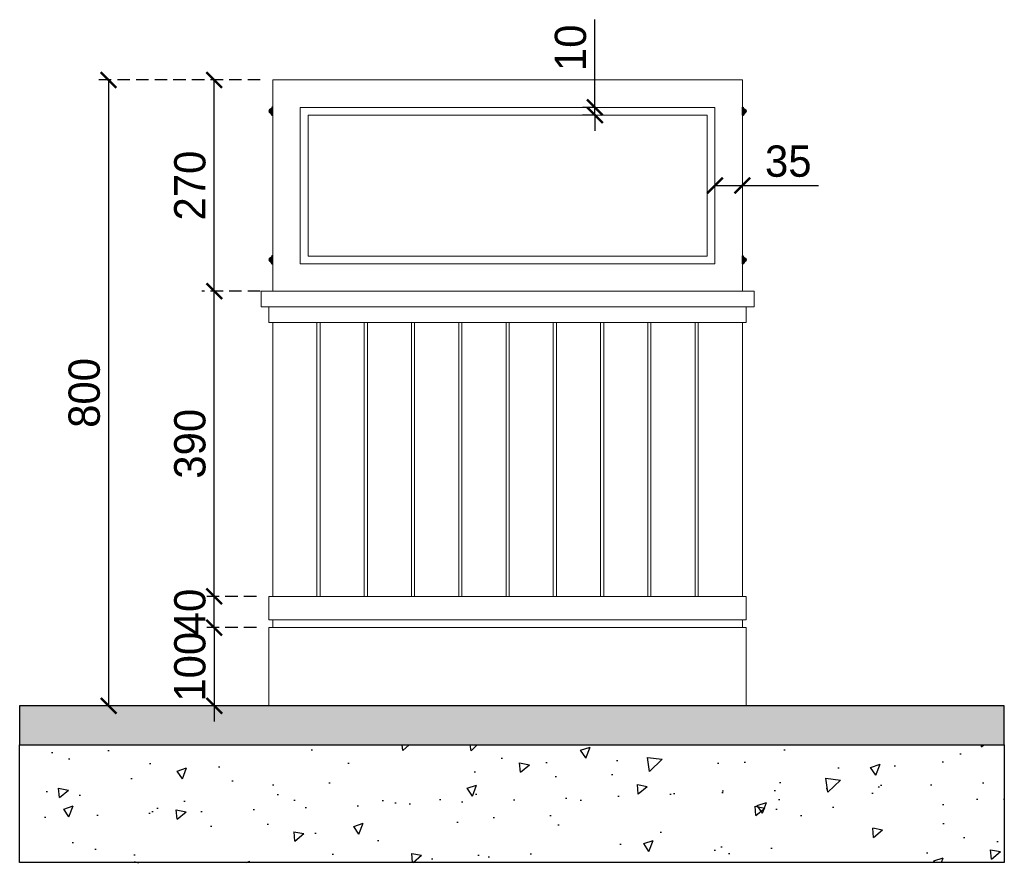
# Model space of a CAD drawing. Header units: millimetres. Extents: x 193134 to 268609, y 2024 to 10978.
# Tile 26 of 27: x 265456 to 266714, y 7873 to 8950. Entities that reach past the tile are written whole.
import ezdxf

# ---------------------------------------------------------------- set-up
doc = ezdxf.new("R2010")
doc.units = ezdxf.units.MM
doc.header["$LTSCALE"] = 2.5
doc.linetypes.add('DASHED2', pattern=[9.525, 6.35, -3.175])
doc.layers.add('01_ID_NEW FURNITURE', color=1, linetype='Continuous')
doc.layers.add('CORNICE', color=32, linetype='Continuous')
for name, color, linetype, lineweight in [('Dimension', 40, 'Continuous', 0), ('ELEVATION 3', 21, 'Continuous', 13), ('ELEVATION 4', 35, 'Continuous', 9)]:
    doc.layers.add(name, color=color, linetype=linetype, lineweight=lineweight)
doc.styles.get("Standard").update_dxf_attribs({"font": 'GOTHIC.TTF'})
doc.dimstyles.new('AJKD_20', dxfattribs={"dimscale": 20, "dimtxt": 2, "dimasz": 1, "dimexe": 0.8, "dimexo": 0.8, "dimgap": 0.5, "dimtad": 1, "dimdec": 0, "dimzin": 0, "dimdsep": 46, "dimtxsty": 'Standard', "dimblk": 'ARCHTICK', "dimcen": 0.125, "dimclrd": 251, "dimclre": 251, "dimclrt": 42, "dimadec": 0, "dimazin": 0, "dimtfac": 1, "dimtdec": 0, "dimtix": 1, "dimtmove": 0, "dimatfit": 3, "dimfxl": 0, "dimtolj": 1, "dimtzin": 0, "dimarcsym": 0})

# ---------------------------------------------------------------- blocks, each defined once
blk = doc.blocks.new('M-2')
at = {"layer": 'CORNICE'}
h = blk.add_hatch(dxfattribs=at)
h.set_pattern_fill('CORK', color=32, scale=0.5)
h.set_pattern_definition([(0, (2058.6505, 0), (0, 1.5875), []), (135, (2059.4443, -0.7937), (-3.17500137, -3.17500137), [2.245065, -2.245065]), (135, (2059.841, -0.7937), (-3.17500137, -3.17500137), [2.245065, -2.245065]), (135, (2060.238, -0.7937), (-3.17500137, -3.17500137), [2.245065, -2.245065])])
edge = h.paths.add_edge_path()
edge.add_arc((47355.7, -85946.3), 6, 180, 270)
edge.add_line((47355.7, -85952.3), (47355.7, -85955.3))
edge.add_line((47355.7, -85955.3), (47359.3, -85955.3))
edge.add_arc((47356.4, -85967.3), 12.3, -76.36787, 76.36787, ccw=False)
edge.add_line((47359.3, -85979.3), (47355.7, -85979.3))
edge.add_line((47355.7, -85979.3), (47355.7, -85984.3))
edge.add_line((47355.7, -85984.3), (47349.7, -85993.3))
edge.add_line((47349.7, -85993.3), (47343.7, -85993.3))
edge.add_line((47343.7, -85993.3), (47343.7, -85943.3))
edge.add_line((47343.7, -85943.3), (47349.7, -85943.3))
edge.add_line((47349.7, -85943.3), (47349.7, -85946.3))
at = {"layer": 'CORNICE', "color": 32}
blk.add_lwpolyline([(47349.7, -85946.3, 0.414214), (47355.7, -85952.3), (47355.7, -85955.3), (47359.3, -85955.3, -0.786468), (47359.3, -85979.3), (47355.7, -85979.3), (47355.7, -85984.3), (47349.7, -85993.3), (47343.7, -85993.3), (47343.7, -85943.3), (47349.7, -85943.3)], format="xyb", close=True, dxfattribs=at)
blk = doc.blocks.new('*U32')
h = blk.add_hatch()
h.set_pattern_fill('AR-CONC', color=8, scale=20)
h.set_pattern_definition([(50, (-104760.01, 1252.57), (143.45204, -12.55043), [15, -165]), (355, (-104760, 1252.57), (-27.75027, 150.43843), [12, -132]), (100.45144, (-104748.05, 1251.52), (115.70177, 137.888), [12.74804, -140.22842]), (46.1842, (-104760, 1292.57), (213.44827, -33.10386), [22.5, -247.5]), (96.63564, (-104742.22, 1289.8), (186.9324, 194.8237), [19.12207, -210.34275]), (351.18416, (-104760, 1292.57), (186.9324, 194.8237), [18, -198]), (21, (-104740.01, 1282.57), (119.38141, -80.52378), [15, -165]), (326, (-104740, 1282.57), (48.66307, 145.03), [12, -132]), (71.45144, (-104730.06, 1275.86), (168.04448, 64.50623), [12.74804, -140.22842]), (37.5, (-104760.006, 1252.566), (2.43197, 66.57877), [0, -130.4, 0, -134, 0, -132.5]), (7.5, (-104760.01, 1252.566), (52.613907, 78.88234), [0, -76.4, 0, -127.4, 0, -50.5]), (327.5, (-104804.606, 1252.566), (106.764487, -4.510974), [0, -50, 0, -156, 0, -207]), (317.5, (-104824.61, 1252.57), (116.63723, 20.021), [0, -65, 0, -103.6, 0, -147])])
h.paths.add_polyline_path([(250, 8622.7), (100, 8622.7), (100, 7364.5), (250, 7364.5)])
h = blk.add_hatch(color=8)
h.dxf.hatch_style = 1
h.paths.add_polyline_path([(300, 8622.7), (250, 8622.7), (250, 7364.5), (300, 7364.5)])
at = {"color": 6}
for points in [[(250, 8622.7), (100, 8622.7), (100, 7364.5), (250, 7364.5)], [(250, 8622.7), (300, 8622.7), (300, 7364.5), (250, 7364.5)]]:
    blk.add_lwpolyline(points, close=True, dxfattribs=at)
blk = doc.blocks.new('_ArchTick')
at = {"color": 0, "linetype": 'ByBlock', "const_width": 0.15}
blk.add_lwpolyline([(-0.5, -0.5), (0.5, 0.5)], dxfattribs=at)
blk = doc.blocks.new('*D79')
at = {"layer": 'Defpoints', "color": 0}
for p in [(265779.5, 8873), (265569.7, 8073), (265774.5, 8073)]:
    blk.add_point(p, dxfattribs=at)
at = {"layer": 'Dimension', "color": 251, "linetype": 'DASHED2', "lineweight": -2}
for p, q in [((265763.5, 8873), (265553.7, 8873)), ((265758.5, 8073), (265553.7, 8073))]:
    blk.add_line(p, q, dxfattribs=at)
at = {"layer": 'Dimension', "color": 251, "lineweight": -2}
blk.add_line((265569.7, 8873), (265569.7, 8073), dxfattribs=at)
at = {"layer": 'Dimension', "color": 251, "lineweight": -2, "xscale": 20, "yscale": 20, "zscale": 20}
for p, rotation in [((265569.7, 8873), 90), ((265569.7, 8073), 270)]:
    blk.add_blockref('_ArchTick', p, dxfattribs=dict(at, rotation=rotation))
at = {"layer": 'Dimension', "color": 42, "insert": (265538.7, 8473), "char_height": 40, "attachment_point": 5, "rotation": 90}
blk.add_mtext('\\A1;800', dxfattribs=at)
blk = doc.blocks.new('*D80')
at = {"layer": 'Defpoints', "color": 0}
for p in [(265774.5, 8173), (265704.7, 8073), (265774.5, 8073)]:
    blk.add_point(p, dxfattribs=at)
at = {"layer": 'Dimension', "color": 251, "lineweight": -2}
for p, q in [((265704.7, 8173), (265704.7, 8193)), ((265704.7, 8173), (265704.7, 8073)), ((265704.7, 8073), (265704.7, 8053))]:
    blk.add_line(p, q, dxfattribs=at)
at = {"layer": 'Dimension', "color": 251, "linetype": 'DASHED2', "lineweight": -2}
for p, q in [((265758.5, 8173), (265688.7, 8173)), ((265758.5, 8073), (265688.7, 8073))]:
    blk.add_line(p, q, dxfattribs=at)
at = {"layer": 'Dimension', "color": 251, "lineweight": -2, "xscale": 20, "yscale": 20, "zscale": 20}
for p, rotation in [((265704.7, 8173), 270), ((265704.7, 8073), 90)]:
    blk.add_blockref('_ArchTick', p, dxfattribs=dict(at, rotation=rotation))
at = {"layer": 'Dimension', "color": 42, "insert": (265673.7, 8123), "char_height": 40, "attachment_point": 5, "rotation": 90}
blk.add_mtext('\\A1;100', dxfattribs=at)
blk = doc.blocks.new('*D81')
at = {"layer": 'Defpoints', "color": 0}
for p in [(265704.7, 8213), (265774.5, 8213), (265774.5, 8173)]:
    blk.add_point(p, dxfattribs=at)
at = {"layer": 'Dimension', "color": 251, "lineweight": -2}
for p, q in [((265704.7, 8213), (265704.7, 8233)), ((265704.7, 8173), (265704.7, 8213)), ((265704.7, 8173), (265704.7, 8153))]:
    blk.add_line(p, q, dxfattribs=at)
at = {"layer": 'Dimension', "color": 251, "linetype": 'DASHED2', "lineweight": -2}
for p, q in [((265758.5, 8213), (265688.7, 8213)), ((265758.5, 8173), (265688.7, 8173))]:
    blk.add_line(p, q, dxfattribs=at)
at = {"layer": 'Dimension', "color": 251, "lineweight": -2, "xscale": 20, "yscale": 20, "zscale": 20}
for p, rotation in [((265704.7, 8213), 270), ((265704.7, 8173), 90)]:
    blk.add_blockref('_ArchTick', p, dxfattribs=dict(at, rotation=rotation))
at = {"layer": 'Dimension', "color": 42, "insert": (265673.7, 8193), "char_height": 40, "attachment_point": 5, "rotation": 90}
blk.add_mtext('\\A1;40', dxfattribs=at)
blk = doc.blocks.new('*D82')
at = {"layer": 'Defpoints', "color": 0}
for p in [(265704.7, 8603), (265779.5, 8603), (265774.5, 8213)]:
    blk.add_point(p, dxfattribs=at)
at = {"layer": 'Dimension', "color": 251, "linetype": 'DASHED2', "lineweight": -2}
for p, q in [((265763.5, 8603), (265688.7, 8603)), ((265758.5, 8213), (265688.7, 8213))]:
    blk.add_line(p, q, dxfattribs=at)
at = {"layer": 'Dimension', "color": 251, "lineweight": -2}
blk.add_line((265704.7, 8213), (265704.7, 8603), dxfattribs=at)
at = {"layer": 'Dimension', "color": 251, "lineweight": -2, "xscale": 20, "yscale": 20, "zscale": 20}
for p, rotation in [((265704.7, 8603), 90), ((265704.7, 8213), 270)]:
    blk.add_blockref('_ArchTick', p, dxfattribs=dict(at, rotation=rotation))
at = {"layer": 'Dimension', "color": 42, "insert": (265673.7, 8408), "char_height": 40, "attachment_point": 5, "rotation": 90}
blk.add_mtext('\\A1;390', dxfattribs=at)
blk = doc.blocks.new('*D83')
at = {"layer": 'Defpoints', "color": 0}
for p in [(265704.7, 8873), (265779.5, 8873), (265779.5, 8603)]:
    blk.add_point(p, dxfattribs=at)
at = {"layer": 'Dimension', "color": 251, "linetype": 'DASHED2', "lineweight": -2}
for p, q in [((265763.5, 8873), (265688.7, 8873)), ((265763.5, 8603), (265688.7, 8603))]:
    blk.add_line(p, q, dxfattribs=at)
at = {"layer": 'Dimension', "color": 251, "lineweight": -2}
blk.add_line((265704.7, 8603), (265704.7, 8873), dxfattribs=at)
at = {"layer": 'Dimension', "color": 251, "lineweight": -2, "xscale": 20, "yscale": 20, "zscale": 20}
for p, rotation in [((265704.7, 8873), 90), ((265704.7, 8603), 270)]:
    blk.add_blockref('_ArchTick', p, dxfattribs=dict(at, rotation=rotation))
at = {"layer": 'Dimension', "color": 42, "insert": (265673.7, 8738), "char_height": 40, "attachment_point": 5, "rotation": 90}
blk.add_mtext('\\A1;270', dxfattribs=at)
blk = doc.blocks.new('*D84')
at = {"layer": 'Defpoints', "color": 0}
for p in [(266206.7, 8838), (266191.1, 8828), (266206.7, 8828)]:
    blk.add_point(p, dxfattribs=at)
at = {"layer": 'Dimension', "color": 251, "lineweight": -2}
for p, q in [((266191.1, 8838), (266191.1, 8950.1)), ((266191.1, 8828), (266191.1, 8838)), ((266191.1, 8828), (266191.1, 8808))]:
    blk.add_line(p, q, dxfattribs=at)
at = {"layer": 'Dimension', "color": 251, "linetype": 'DASHED2', "lineweight": -2}
for p, q in [((266190.7, 8838), (266175.1, 8838)), ((266190.7, 8828), (266175.1, 8828))]:
    blk.add_line(p, q, dxfattribs=at)
at = {"layer": 'Dimension', "color": 251, "lineweight": -2, "xscale": 20, "yscale": 20, "zscale": 20}
for p, rotation in [((266191.1, 8838), 270), ((266191.1, 8828), 90)]:
    blk.add_blockref('_ArchTick', p, dxfattribs=dict(at, rotation=rotation))
at = {"layer": 'Dimension', "color": 42, "insert": (266160.1, 8914.1), "char_height": 40, "attachment_point": 5, "rotation": 90}
blk.add_mtext('\\A1;10', dxfattribs=at)
blk = doc.blocks.new('*D85')
at = {"layer": 'Defpoints', "color": 0}
for p in [(266344.5, 8738), (266379.5, 8738), (266379.5, 8738)]:
    blk.add_point(p, dxfattribs=at)
at = {"layer": 'Dimension', "color": 251, "lineweight": -2}
for p, q in [((266344.5, 8738), (266379.5, 8738)), ((266379.5, 8738), (266476.9, 8738))]:
    blk.add_line(p, q, dxfattribs=at)
at = {"layer": 'Dimension', "color": 251, "lineweight": -2, "xscale": 20, "yscale": 20, "zscale": 20, "rotation": 180}
blk.add_blockref('_ArchTick', (266344.5, 8738), dxfattribs=at)
at = {"layer": 'Dimension', "color": 251, "lineweight": -2, "xscale": 20, "yscale": 20, "zscale": 20}
blk.add_blockref('_ArchTick', (266379.5, 8738), dxfattribs=at)
at = {"layer": 'Dimension', "color": 42, "insert": (266438.2, 8769), "char_height": 40, "attachment_point": 5}
blk.add_mtext('\\A1;35', dxfattribs=at)

msp = doc.modelspace()

# ---------------------------------------------------------------- linework, layer by layer
at = {"layer": 'ELEVATION 3'}
for p, q in [((265779.5, 8563), (265779.5, 8213)), ((266379.5, 8563), (266379.5, 8213))]:
    msp.add_line(p, q, dxfattribs=at)
for points in [[(265779.5, 8603), (266379.5, 8603), (266379.5, 8873), (265779.5, 8873)], [(265764.5, 8583), (266394.5, 8583), (266394.5, 8603), (265764.5, 8603)], [(265774.5, 8563), (266384.5, 8563), (266384.5, 8583), (265774.5, 8583)], [(265779.5, 8213), (266379.5, 8213), (266379.5, 8563), (265779.5, 8563)], [(265774.5, 8183), (266384.5, 8183), (266384.5, 8213), (265774.5, 8213)], [(265779.5, 8173), (266379.5, 8173), (266379.5, 8183), (265779.5, 8183)], [(265774.5, 8073), (266384.5, 8073), (266384.5, 8173), (265774.5, 8173)]]:
    msp.add_lwpolyline(points, close=True, dxfattribs=at)
at = {"layer": 'ELEVATION 4'}
for p, q in [((265835.9, 8563), (265835.9, 8213)), ((265839.9, 8563), (265839.9, 8213)), ((265896.3, 8563), (265896.3, 8213)), ((265900.3, 8563), (265900.3, 8213)), ((265956.7, 8563), (265956.7, 8213)), ((265960.7, 8563), (265960.7, 8213)), ((266017.1, 8563), (266017.1, 8213)), ((266021.1, 8563), (266021.1, 8213)), ((266077.5, 8563), (266077.5, 8213)), ((266081.5, 8563), (266081.5, 8213)), ((266137.9, 8563), (266137.9, 8213)), ((266141.9, 8563), (266141.9, 8213)), ((266198.3, 8563), (266198.3, 8213)), ((266202.3, 8563), (266202.3, 8213)), ((266258.7, 8563), (266258.7, 8213)), ((266262.7, 8563), (266262.7, 8213)), ((266319.1, 8563), (266319.1, 8213)), ((266323.1, 8563), (266323.1, 8213))]:
    msp.add_line(p, q, dxfattribs=at)
for points in [[(265814.5, 8638), (266344.5, 8638), (266344.5, 8838), (265814.5, 8838)], [(265824.5, 8648), (266334.5, 8648), (266334.5, 8828), (265824.5, 8828)]]:
    msp.add_lwpolyline(points, close=True, dxfattribs=at)

# ---------------------------------------------------------------- block references
at = {"layer": '01_ID_NEW FURNITURE', "xscale": -1, "rotation": 269.9999999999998}
msp.add_blockref('*U32', (258091.5, 7773), dxfattribs=at)
at = {"layer": 'ELEVATION 3', "yscale": 0.2000000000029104, "zscale": 0.2000000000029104}
for p, xscale in [((275248.3, 26026.7), -0.2000000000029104), ((256910.8, 26026.7), 0.2000000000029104), ((275248.3, 25836.7), -0.2000000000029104), ((256910.8, 25836.7), 0.2000000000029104)]:
    msp.add_blockref('M-2', p, dxfattribs=dict(at, xscale=xscale))

# ---------------------------------------------------------------- dimensions: what is measured, and where the dimension line sits
at = {"layer": 'Dimension'}
dim = msp.add_linear_dim(base=(266191.1, 8828), p1=(266206.7, 8838), p2=(266206.7, 8828), angle=90, dimstyle='AJKD_20', dxfattribs=at)
dim.commit()
dim.dimension.update_dxf_attribs({"geometry": '*D84', "text_midpoint": (266191.1, 8914.1), "dimtype": 160})
for base, p1, p2, picture, middle in [((265569.7, 8073), (265779.5, 8873), (265774.5, 8073), '*D79', (265538.7, 8473)), ((265704.7, 8873), (265779.5, 8603), (265779.5, 8873), '*D83', (265673.7, 8738)), ((265704.7, 8603), (265774.5, 8213), (265779.5, 8603), '*D82', (265673.7, 8408)), ((265704.7, 8213), (265774.5, 8173), (265774.5, 8213), '*D81', (265673.7, 8193)), ((265704.7, 8073), (265774.5, 8173), (265774.5, 8073), '*D80', (265673.7, 8123))]:
    dim = msp.add_linear_dim(base=base, p1=p1, p2=p2, angle=90, dimstyle='AJKD_20', dxfattribs=at)
    dim.commit()
    dim.dimension.update_dxf_attribs({"geometry": picture, "text_midpoint": middle})
dim = msp.add_linear_dim(base=(266379.5, 8738), p1=(266344.5, 8738), p2=(266379.5, 8738), dimstyle='AJKD_20', dxfattribs=at)
dim.commit()
dim.dimension.update_dxf_attribs({"geometry": '*D85', "text_midpoint": (266438.2, 8738), "dimtype": 160})

doc.saveas('drawing.dxf')
